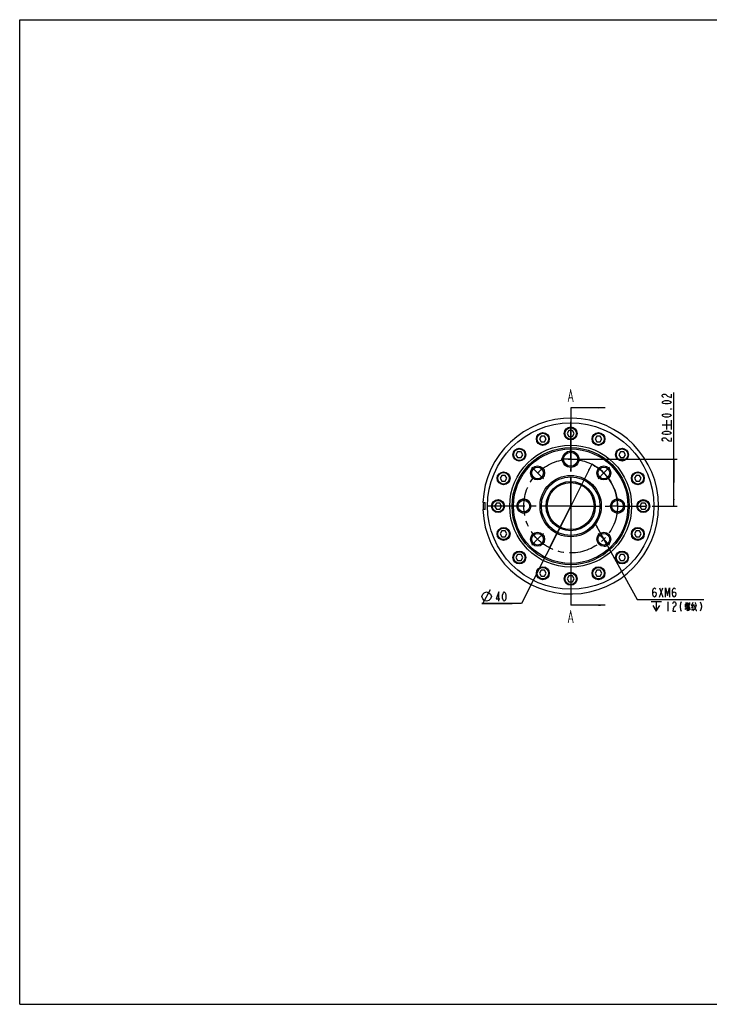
# Model space of a CAD drawing. Header units: millimetres. Extents: x 0 to 594, y 0 to 420.
# Tile 1 of 2: x 0 to 294, y 0 to 420. Entities that reach past the tile are written whole.
import ezdxf

# ---------------------------------------------------------------- set-up
doc = ezdxf.new("R2010")
doc.units = ezdxf.units.MM
doc.header["$LTSCALE"] = 32.67
doc.linetypes.add('CENTER', pattern=[0.6, 0.375, -0.075, 0.075, -0.075])
doc.layers.get('0').update_dxf_attribs({"linetype": 'CONTINUOUS'})
for name, color, linetype in [('14ALL_DIM', 7, 'CONTINUOUS'), ('304104000184_DXF_AXIS', 7, 'CONTINUOUS'), ('304104000184DXF_CONTINUOUS_LINE', 7, 'CONTINUOUS'), ('501023000127DXF_CONTINUOUS_LINE', 7, 'CONTINUOUS'), ('537002000028DXF_CONTINUOUS_LINE', 7, 'CONTINUOUS'), ('R6-1MODUANFALAN_DXF_DIMENSION', 7, 'CONTINUOUS'), ('R6-1MODUANFALAN_DXF_FORMAT', 7, 'CONTINUOUS'), ('R6-1MODUANFALAN_DXF_HATCHING', 7, 'CONTINUOUS')]:
    doc.layers.add(name, color=color, linetype=linetype)
doc.styles.get("Standard").update_dxf_attribs({"font": 'txt', "width": 0.7})
doc.dimstyles.new('DIMSTYLE_1', dxfattribs={"dimtxt": 4, "dimasz": 3, "dimexe": 1.5, "dimexo": 0, "dimtad": 1, "dimdsep": 46, "dimtxsty": 'Standard', "dimblk": '_FILLED', "dimblk1": '_FILLED', "dimblk2": '_FILLED', "dimcen": 0.09, "dimclrt": 5, "dimazin": 2, "dimtp": 0.3, "dimtm": 0.3, "dimtfac": 1, "dimtmove": 0, "dimatfit": 2, "dimldrblk": '_FILLED', "dimfxl": 0, "dimtolj": 1, "dimarcsym": 0})
doc.dimstyles.new('DIMSTYLE_2', dxfattribs={"dimtxt": 4, "dimasz": 3, "dimexe": 1.5, "dimexo": 0, "dimgap": 1, "dimtad": 1, "dimdsep": 46, "dimtxsty": 'Standard', "dimblk": '_FILLED', "dimblk1": '_FILLED', "dimblk2": '_FILLED', "dimcen": 0.09, "dimclrt": 5, "dimazin": 2, "dimtol": 1, "dimtp": 0.02, "dimtm": 0.02, "dimtfac": 1, "dimtofl": 0, "dimtmove": 0, "dimatfit": 3, "dimldrblk": '_FILLED', "dimfxl": 0, "dimtolj": 1, "dimarcsym": 0})
doc.dimstyles.new('DIMSTYLE_8', dxfattribs={"dimtxt": 4, "dimasz": 3, "dimexe": 1.5, "dimexo": 0, "dimtad": 1, "dimdsep": 46, "dimtxsty": 'Standard', "dimblk": '_FILLED', "dimblk1": '_FILLED', "dimblk2": '_FILLED', "dimcen": 0.09, "dimclrt": 5, "dimazin": 2, "dimtp": 0.1, "dimtm": 0.1, "dimtfac": 1, "dimtmove": 0, "dimatfit": 2, "dimldrblk": '_FILLED', "dimfxl": 0, "dimtolj": 1, "dimarcsym": 0})
doc.dimstyles.get("Standard").update_dxf_attribs({"dimtxt": 3.5, "dimasz": 3, "dimexe": 1.5, "dimexo": 0, "dimtad": 1, "dimdsep": 46, "dimtxsty": 'Standard', "dimblk": '_FILLED', "dimblk1": '_FILLED', "dimblk2": '_FILLED', "dimcen": 0.09, "dimclrt": 5, "dimazin": 2, "dimtol": 1, "dimtp": 0.01, "dimtm": 0.01, "dimtfac": 1, "dimtofl": 0, "dimtmove": 0, "dimatfit": 3, "dimldrblk": '_FILLED', "dimfxl": 0, "dimtolj": 1, "dimarcsym": 0})

# ---------------------------------------------------------------- blocks, each defined once
blk = doc.blocks.new('_FILLED')
at = {"color": 0, "linetype": 'ByBlock'}
blk.add_solid([(0, 0), (-1, 0.12), (-1, -0.12)], dxfattribs=at)
blk = doc.blocks.new('*D2')
at = {"layer": 'R6-1MODUANFALAN_DXF_DIMENSION', "color": 2, "linetype": 'Continuous'}
for p, q in [((244.11, 230.38), (235.12, 212.52)), ((235.12, 212.52), (214.2, 170.92)), ((226.13, 194.65), (235.12, 212.52)), ((214.2, 170.92), (197.26, 170.92)), ((197.26, 170.92), (210.2, 170.92))]:
    blk.add_line(p, q, dxfattribs=at)
at = {"layer": 'R6-1MODUANFALAN_DXF_DIMENSION', "color": 2, "linetype": 'Continuous', "xscale": 3, "yscale": 3, "zscale": 3}
for p, rotation in [((244.11, 230.38), 63.2956779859), ((226.13, 194.65), 243.2956779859)]:
    blk.add_blockref('_FILLED', p, dxfattribs=dict(at, rotation=rotation))
blk = doc.blocks.new('*D3')
at = {"layer": 'R6-1MODUANFALAN_DXF_DIMENSION', "color": 2, "linetype": 'Continuous'}
for p, q in [((279.11, 222.52), (279.11, 260.99)), ((239.12, 232.52), (280.61, 232.52)), ((279.11, 232.52), (279.11, 222.52)), ((279.11, 212.52), (279.11, 222.52)), ((271.12, 212.52), (280.61, 212.52))]:
    blk.add_line(p, q, dxfattribs=at)
at = {"layer": 'R6-1MODUANFALAN_DXF_DIMENSION', "color": 2, "linetype": 'Continuous', "xscale": 3, "yscale": 3, "zscale": 3}
for p, rotation in [((279.11, 232.52), 90), ((279.11, 212.52), 270)]:
    blk.add_blockref('_FILLED', p, dxfattribs=dict(at, rotation=rotation))
blk = doc.blocks.new('*D10')
at = {"layer": 'R6-1MODUANFALAN_DXF_DIMENSION', "color": 2, "linetype": 'Continuous'}
for p, q in [((249.26, 198.37), (245.39, 205.37)), ((247.81, 201), (247.81, 201)), ((247.81, 201), (249.26, 198.37)), ((250.72, 195.75), (249.26, 198.37)), ((249.26, 198.37), (263.48, 172.68)), ((250.72, 195.75), (250.72, 195.75)), ((263.48, 172.68), (267.48, 172.68)), ((267.48, 172.68), (291.95, 172.68))]:
    blk.add_line(p, q, dxfattribs=at)
at = {"layer": 'R6-1MODUANFALAN_DXF_DIMENSION', "color": 2, "linetype": 'Continuous', "xscale": 3, "yscale": 3, "zscale": 3}
for p, rotation in [((247.81, 201), 298.9552826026), ((250.72, 195.75), 118.9559462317)]:
    blk.add_blockref('_FILLED', p, dxfattribs=dict(at, rotation=rotation))
blk = doc.blocks.new('XSEC_FILLED')
at = {"color": 0, "linetype": 'ByBlock'}
blk.add_solid([(0, 0), (-1, 0.12), (-1, -0.12)], dxfattribs=at)
blk = doc.blocks.new('HATCHING_BL30', base_point=(241.97, 212.36))
at = {"layer": 'R6-1MODUANFALAN_DXF_HATCHING', "color": 7, "linetype": 'CENTER'}
for p, q in [((235.12, 254.5), (235.12, 244.5)), ((235.12, 180.21), (235.12, 170.21))]:
    blk.add_line(p, q, dxfattribs=at)
at = {"layer": 'R6-1MODUANFALAN_DXF_HATCHING', "color": 9, "linetype": 'CENTER'}
blk.add_line((235.12, 244.5), (235.12, 180.21), dxfattribs=at)
at = {"layer": 'R6-1MODUANFALAN_DXF_HATCHING', "color": 7, "linetype": 'Continuous', "const_width": 0.35}
for points in [[(234.03, 257), (235.12, 262), (236.22, 257)], [(234.47, 258.67), (235.78, 258.67)], [(234.03, 162.71), (235.12, 167.71), (236.22, 162.71)], [(234.47, 164.38), (235.78, 164.38)]]:
    blk.add_lwpolyline(points, dxfattribs=at)
at = {"layer": 'R6-1MODUANFALAN_DXF_HATCHING', "color": 7, "linetype": 'Continuous'}
for points in [[(249.91, 254.5), (235.12, 254.5)], [(249.91, 170.21), (235.12, 170.21)]]:
    blk.add_leader(points, dimstyle='Standard', override={"dimtad": 0, "dimldrblk": 'XSEC_FILLED'}, dxfattribs=at)

msp = doc.modelspace()

# ---------------------------------------------------------------- linework, layer by layer
at = {"layer": '14ALL_DIM', "color": 2, "linetype": 'Continuous'}
for centre, radius, start, end in [((235.1224, 212.5155), 20, 0, 63.295678), ((249.2645, 198.3734), 3, 270, 298.956064)]:
    msp.add_arc(centre, radius, start, end, dxfattribs=at)
at = {"layer": '304104000184_DXF_AXIS', "color": 7, "linetype": 'CENTER'}
for p, q in [((235.1224, 236.5155), (235.1224, 248.5155)), ((235.1224, 232.5155), (235.1224, 236.5155)), ((235.1224, 232.5155), (231.1224, 232.5155)), ((235.1224, 232.5155), (235.1224, 228.5155)), ((235.1224, 232.5155), (239.1224, 232.5155)), ((220.9803, 226.6577), (218.5054, 229.1325)), ((235.1224, 212.5155), (235.1224, 228.5155)), ((249.2645, 226.6577), (251.7394, 229.1325)), ((220.9803, 226.6577), (223.4551, 224.1828)), ((249.2645, 226.6577), (246.7897, 224.1828)), ((211.6224, 212.5155), (199.1224, 212.5155)), ((215.1224, 212.5155), (211.6224, 212.5155)), ((235.1224, 212.5155), (215.1224, 212.5155)), ((235.1224, 212.5155), (251.6224, 212.5155)), ((235.1224, 212.5155), (235.1224, 176.5155)), ((255.1224, 212.5155), (251.6224, 212.5155)), ((255.1224, 212.5155), (271.1224, 212.5155)), ((220.9803, 198.3734), (218.5054, 195.8985)), ((220.9803, 198.3734), (223.4551, 200.8483)), ((249.2645, 198.3734), (246.7897, 200.8483)), ((249.2645, 198.3734), (251.7394, 195.8985))]:
    msp.add_line(p, q, dxfattribs=at)
msp.add_circle((235.1224, 212.5155), 20, dxfattribs=at)
at = {"layer": '304104000184DXF_CONTINUOUS_LINE', "color": 7, "linetype": 'Continuous'}
for p, q in [((197.6524, 214.0155), (198.6224, 214.0155)), ((198.6224, 211.0155), (197.6524, 211.0155)), ((198.6224, 211.0155), (198.6224, 214.0155))]:
    msp.add_line(p, q, dxfattribs=at)
for centre, radius in [((235.1224, 212.5155), 35.5), ((235.1224, 212.5155), 26), ((235.1224, 212.5155), 25), ((235.1224, 212.5155), 24.4227), ((235.1224, 232.5155), 3.4999), ((235.1224, 232.5155), 3), ((220.9803, 226.6577), 3), ((220.9803, 226.6577), 2.5), ((249.2645, 226.6577), 3), ((249.2645, 226.6577), 2.5), ((235.1224, 212.5155), 13.0773), ((235.1224, 212.5155), 12.5), ((235.1224, 212.5155), 10.5), ((235.1224, 212.5155), 10), ((215.1224, 212.5155), 3), ((215.1224, 212.5155), 2.5), ((255.1224, 212.5155), 3), ((255.1224, 212.5155), 2.5), ((220.9803, 198.3734), 3), ((220.9803, 198.3734), 2.5), ((249.2645, 198.3734), 3), ((249.2645, 198.3734), 2.5)]:
    msp.add_circle(centre, radius, dxfattribs=at)
msp.add_arc((235.1224, 212.5155), 37.5, 182.292443, 177.707557, dxfattribs=at)
at = {"layer": '304104000184DXF_CONTINUOUS_LINE', "color": 2, "linetype": 'Continuous'}
for centre in [(215.1224, 212.5155), (255.1224, 212.5155)]:
    msp.add_arc(centre, 3, 255, 195, dxfattribs=at)
at = {"layer": '501023000127DXF_CONTINUOUS_LINE', "color": 7, "linetype": 'Continuous'}
for p, q in [((234.4007, 244.7655), (233.679, 243.5155)), ((235.8441, 244.7655), (234.4007, 244.7655)), ((236.5658, 243.5155), (235.8441, 244.7655)), ((222.5375, 242.4058), (221.8158, 241.1558)), ((221.8158, 241.1558), (222.5375, 239.9058)), ((223.9809, 242.4058), (222.5375, 242.4058)), ((222.5375, 239.9058), (223.9809, 239.9058)), ((224.7026, 241.1558), (223.9809, 242.4058)), ((223.9809, 239.9058), (224.7026, 241.1558)), ((233.679, 243.5155), (234.4007, 242.2655)), ((234.4007, 242.2655), (235.8441, 242.2655)), ((235.8441, 242.2655), (236.5658, 243.5155)), ((246.2639, 242.4058), (245.5422, 241.1558)), ((245.5422, 241.1558), (246.2639, 239.9058)), ((247.7073, 242.4058), (246.2639, 242.4058)), ((246.2639, 239.9058), (247.7073, 239.9058)), ((248.429, 241.1558), (247.7073, 242.4058)), ((247.7073, 239.9058), (248.429, 241.1558)), ((212.4804, 235.6858), (211.7587, 234.4358)), ((213.9238, 235.6858), (212.4804, 235.6858)), ((214.6455, 234.4358), (213.9238, 235.6858)), ((256.321, 235.6858), (255.5993, 234.4358)), ((257.7644, 235.6858), (256.321, 235.6858)), ((258.4861, 234.4358), (257.7644, 235.6858)), ((211.7587, 234.4358), (212.4804, 233.1858)), ((212.4804, 233.1858), (213.9238, 233.1858)), ((213.9238, 233.1858), (214.6455, 234.4358)), ((255.5993, 234.4358), (256.321, 233.1858)), ((256.321, 233.1858), (257.7644, 233.1858)), ((257.7644, 233.1858), (258.4861, 234.4358)), ((205.7604, 225.6287), (205.0388, 224.3787)), ((205.0388, 224.3787), (205.7604, 223.1287)), ((207.2038, 225.6287), (205.7604, 225.6287)), ((205.7604, 223.1287), (207.2038, 223.1287)), ((207.9255, 224.3787), (207.2038, 225.6287)), ((207.2038, 223.1287), (207.9255, 224.3787)), ((263.041, 225.6287), (262.3193, 224.3787)), ((262.3193, 224.3787), (263.041, 223.1287)), ((264.4843, 225.6287), (263.041, 225.6287)), ((263.041, 223.1287), (264.4843, 223.1287)), ((265.206, 224.3787), (264.4843, 225.6287)), ((264.4843, 223.1287), (265.206, 224.3787)), ((203.4007, 213.7655), (202.679, 212.5155)), ((202.679, 212.5155), (203.4007, 211.2655)), ((204.8441, 213.7655), (203.4007, 213.7655)), ((203.4007, 211.2655), (204.8441, 211.2655)), ((205.5658, 212.5155), (204.8441, 213.7655)), ((204.8441, 211.2655), (205.5658, 212.5155)), ((265.4007, 213.7655), (264.679, 212.5155)), ((264.679, 212.5155), (265.4007, 211.2655)), ((266.8441, 213.7655), (265.4007, 213.7655)), ((265.4007, 211.2655), (266.8441, 211.2655)), ((267.5658, 212.5155), (266.8441, 213.7655)), ((266.8441, 211.2655), (267.5658, 212.5155)), ((205.7604, 201.9024), (205.0388, 200.6524)), ((207.2038, 201.9024), (205.7604, 201.9024)), ((207.9255, 200.6524), (207.2038, 201.9024)), ((263.041, 201.9024), (262.3193, 200.6524)), ((264.4843, 201.9024), (263.041, 201.9024)), ((265.206, 200.6524), (264.4843, 201.9024)), ((205.0388, 200.6524), (205.7604, 199.4024)), ((205.7604, 199.4024), (207.2038, 199.4024)), ((207.2038, 199.4024), (207.9255, 200.6524)), ((262.3193, 200.6524), (263.041, 199.4024)), ((263.041, 199.4024), (264.4843, 199.4024)), ((264.4843, 199.4024), (265.206, 200.6524)), ((212.4804, 191.8452), (211.7587, 190.5952)), ((211.7587, 190.5952), (212.4804, 189.3452)), ((213.9238, 191.8452), (212.4804, 191.8452)), ((212.4804, 189.3452), (213.9238, 189.3452)), ((214.6455, 190.5952), (213.9238, 191.8452)), ((213.9238, 189.3452), (214.6455, 190.5952)), ((256.321, 191.8452), (255.5993, 190.5952)), ((255.5993, 190.5952), (256.321, 189.3452)), ((257.7644, 191.8452), (256.321, 191.8452)), ((256.321, 189.3452), (257.7644, 189.3452)), ((258.4861, 190.5952), (257.7644, 191.8452)), ((257.7644, 189.3452), (258.4861, 190.5952)), ((222.5375, 185.1253), (221.8158, 183.8753)), ((223.9809, 185.1253), (222.5375, 185.1253)), ((224.7026, 183.8753), (223.9809, 185.1253)), ((246.2639, 185.1253), (245.5422, 183.8753)), ((247.7073, 185.1253), (246.2639, 185.1253)), ((248.429, 183.8753), (247.7073, 185.1253)), ((221.8158, 183.8753), (222.5375, 182.6253)), ((222.5375, 182.6253), (223.9809, 182.6253)), ((223.9809, 182.6253), (224.7026, 183.8753)), ((234.4007, 182.7655), (233.679, 181.5155)), ((233.679, 181.5155), (234.4007, 180.2655)), ((235.8441, 182.7655), (234.4007, 182.7655)), ((236.5658, 181.5155), (235.8441, 182.7655)), ((235.8441, 180.2655), (236.5658, 181.5155)), ((245.5422, 183.8753), (246.2639, 182.6253)), ((246.2639, 182.6253), (247.7073, 182.6253)), ((247.7073, 182.6253), (248.429, 183.8753)), ((234.4007, 180.2655), (235.8441, 180.2655))]:
    msp.add_line(p, q, dxfattribs=at)
for centre in [(223.2592, 241.1558), (235.1224, 243.5155), (246.9856, 241.1558), (213.2021, 234.4358), (257.0427, 234.4358), (206.4821, 224.3787), (263.7627, 224.3787), (204.1224, 212.5155), (266.1224, 212.5155), (206.4821, 200.6524), (263.7627, 200.6524), (213.2021, 190.5952), (257.0427, 190.5952), (223.2592, 183.8753), (246.9856, 183.8753), (235.1224, 181.5155)]:
    msp.add_circle(centre, 2.75, dxfattribs=at)
at = {"layer": '501023000127DXF_CONTINUOUS_LINE', "color": 9, "linetype": 'Continuous'}
for centre in [(223.2592, 241.1558), (235.1224, 243.5155), (246.9856, 241.1558), (213.2021, 234.4358), (257.0427, 234.4358), (206.4821, 224.3787), (263.7627, 224.3787), (204.1224, 212.5155), (266.1224, 212.5155), (206.4821, 200.6524), (263.7627, 200.6524), (213.2021, 190.5952), (257.0427, 190.5952), (223.2592, 183.8753), (246.9856, 183.8753), (235.1224, 181.5155)]:
    msp.add_circle(centre, 2.45, dxfattribs=at)
at = {"layer": '537002000028DXF_CONTINUOUS_LINE', "color": 7, "linetype": 'Continuous'}
msp.add_arc((235.1224, 212.5155), 37.3, 177.692953, 182.307047, dxfattribs=at)
at = {"layer": 'R6-1MODUANFALAN_DXF_DIMENSION', "color": 5, "linetype": 'Continuous'}
for p, q in [((276.1107, 245.1271), (276.1107, 249.1271)), ((278.1107, 245.1271), (278.1107, 249.1271)), ((274.1107, 247.1271), (278.1107, 247.1271)), ((197.5969, 170.9175), (200.9302, 176.9175)), ((272.9794, 177.6826), (274.3794, 173.6826)), ((272.9794, 173.6826), (274.3794, 177.6826)), ((269.4794, 171.8493), (273.8128, 171.8493)), ((271.6461, 171.8493), (271.6461, 167.6826)), ((276.5461, 171.6826), (276.5461, 167.6826)), ((283.8128, 168.5213), (284.6128, 168.9729)), ((283.9461, 170.7148), (283.9461, 169.4245)), ((283.9461, 170.4568), (284.6128, 170.5213)), ((284.6128, 169.7471), (283.9461, 169.6826)), ((284.2794, 171.4245), (284.2794, 168.7794)), ((285.1461, 168.8439), (284.4794, 168.0052)), ((284.6128, 170.6503), (284.5461, 169.7471)), ((284.5461, 169.2955), (284.6794, 168.7148)), ((284.8128, 169.1019), (285.8128, 169.1665)), ((284.8794, 171.4245), (284.8794, 169.9407)), ((284.8794, 171.1665), (285.8128, 171.2955)), ((285.8794, 170.3278), (284.8794, 170.1987)), ((284.8794, 169.6181), (285.5461, 169.6826)), ((284.9461, 170.7148), (285.6794, 170.7794)), ((285.8128, 169.9407), (284.9461, 169.1019)), ((285.4128, 170.1987), (285.0128, 169.6181)), ((285.3461, 171.231), (285.3461, 170.2632)), ((285.6794, 169.489), (285.9461, 168.9729)), ((285.6794, 168.8439), (286.0794, 168.1987)), ((285.8794, 171.4245), (285.8128, 170.3278)), ((286.6128, 169.9407), (287.3461, 170.2632)), ((286.6128, 168.2632), (287.5461, 168.7794)), ((287.2128, 171.36), (286.7461, 170.0697)), ((286.7461, 169.1019), (287.5461, 169.4245)), ((287.5461, 170.5213), (286.8794, 169.1665)), ((287.6794, 170.1987), (288.9461, 170.3923)), ((288.2128, 171.36), (288.3461, 170.7148))]:
    msp.add_line(p, q, dxfattribs=at)
for points in [[(274.7774, 258.8938), (274.4441, 259.0688), (274.1107, 259.4188), (274.1107, 259.7688), (274.4441, 260.1188), (274.7774, 260.2938), (275.4441, 260.2938), (275.7774, 260.1188)], [(278.1107, 256.7938), (277.7774, 256.4438), (277.4441, 256.2688), (276.7774, 256.0938), (275.4441, 256.0938), (274.7774, 256.2688), (274.4441, 256.4438), (274.1107, 256.7938), (274.4441, 257.1438), (274.7774, 257.3188), (275.4441, 257.4938), (276.7774, 257.4938), (277.4441, 257.3188), (277.7774, 257.1438), (278.1107, 256.7938)], [(275.7774, 260.1188), (276.4441, 259.4188), (277.1107, 259.0688), (278.1107, 258.8938), (278.1107, 260.2938)], [(278.1107, 253.9938), (278.1107, 253.8188), (277.7774, 253.8188), (278.1107, 253.9938)], [(278.1107, 251.1938), (277.7774, 250.8438), (277.4441, 250.6688), (276.7774, 250.4938), (275.4441, 250.4938), (274.7774, 250.6688), (274.4441, 250.8438), (274.1107, 251.1938), (274.4441, 251.5438), (274.7774, 251.7188), (275.4441, 251.8938), (276.7774, 251.8938), (277.4441, 251.7188), (277.7774, 251.5438), (278.1107, 251.1938)], [(278.1107, 243.7271), (277.7774, 243.3771), (277.4441, 243.2021), (276.7774, 243.0271), (275.4441, 243.0271), (274.7774, 243.2021), (274.4441, 243.3771), (274.1107, 243.7271), (274.4441, 244.0771), (274.7774, 244.2521), (275.4441, 244.4271), (276.7774, 244.4271), (277.4441, 244.2521), (277.7774, 244.0771), (278.1107, 243.7271)], [(274.7774, 240.2271), (274.4441, 240.4021), (274.1107, 240.7521), (274.1107, 241.1021), (274.4441, 241.4521), (274.7774, 241.6271), (275.4441, 241.6271), (275.7774, 241.4521), (276.4441, 240.7521)], [(276.4441, 240.7521), (277.1107, 240.4021), (278.1107, 240.2271), (278.1107, 241.6271)], [(270.1794, 175.0159), (270.3544, 175.6826), (270.8794, 176.0159), (271.4044, 175.6826), (271.5794, 175.0159), (271.4044, 174.3493), (271.2294, 174.0159), (270.8794, 173.6826), (270.5294, 174.0159), (270.3544, 174.3493), (270.1794, 175.0159), (270.1794, 176.3493), (270.3544, 177.0159), (270.5294, 177.3493), (270.8794, 177.6826), (271.2294, 177.3493), (271.4044, 177.0159)], [(275.6044, 173.6826), (275.6044, 177.6826), (276.4794, 174.3493), (277.3544, 177.6826), (277.3544, 173.6826)], [(278.5794, 175.0159), (278.7544, 175.6826), (279.2794, 176.0159), (279.8044, 175.6826), (279.9794, 175.0159), (279.8044, 174.3493), (279.6294, 174.0159), (279.2794, 173.6826), (278.9294, 174.0159), (278.7544, 174.3493), (278.5794, 175.0159), (278.5794, 176.3493), (278.7544, 177.0159), (278.9294, 177.3493), (279.2794, 177.6826), (279.6294, 177.3493), (279.8044, 177.0159)], [(197.2635, 173.9175), (197.5969, 174.9175), (198.2635, 175.5842), (199.2635, 175.9175), (200.2635, 175.5842), (200.9302, 174.9175), (201.2635, 173.9175), (200.9302, 172.9175), (200.2635, 172.2509), (199.2635, 171.9175), (198.2635, 172.2509), (197.5969, 172.9175), (197.2635, 173.9175)], [(204.5219, 171.9175), (204.5219, 175.9175), (203.2969, 172.9175), (204.8718, 172.9175)], [(206.7969, 171.9175), (206.4468, 172.2509), (206.2718, 172.5842), (206.0969, 173.2509), (206.0969, 174.5842), (206.2718, 175.2509), (206.4468, 175.5842), (206.7969, 175.9175), (207.1469, 175.5842), (207.3219, 175.2509), (207.4969, 174.5842), (207.4969, 173.2509), (207.3219, 172.5842), (207.1469, 172.2509), (206.7969, 171.9175)], [(270.1461, 170.1826), (271.6461, 167.6826), (273.1461, 170.1826)], [(278.6461, 171.0159), (278.8211, 171.3492), (279.1711, 171.6826), (279.5211, 171.6826), (279.8711, 171.3492), (280.0461, 171.0159), (280.0461, 170.3492), (279.8711, 170.0159)], [(279.8711, 170.0159), (279.1711, 169.3492), (278.8211, 168.6826), (278.6461, 167.6826), (280.0461, 167.6826)], [(282.3211, 171.6826), (281.9711, 171.0159), (281.7961, 170.0159), (281.7961, 169.3492), (281.9711, 168.3492), (282.3211, 167.6826)], [(285.4128, 169.1665), (285.4128, 167.8761), (285.0794, 168.2632)], [(288.6128, 170.1987), (288.2128, 169.0374), (287.8128, 168.3923), (287.2128, 167.8761)], [(287.8794, 169.9407), (288.6128, 167.9407), (288.9461, 167.9407)], [(290.3711, 171.6826), (290.7211, 171.0159), (290.8961, 170.0159), (290.8961, 169.3492), (290.7211, 168.3492), (290.3711, 167.6826)]]:
    msp.add_lwpolyline(points, dxfattribs=at)
at = {"layer": 'R6-1MODUANFALAN_DXF_FORMAT', "color": 7, "linetype": 'Continuous'}
for p, q in [((0, 0), (0, 420)), ((0, 420), (594, 420)), ((0, 0), (594, 0))]:
    msp.add_line(p, q, dxfattribs=at)

# ---------------------------------------------------------------- block references
msp.add_blockref('HATCHING_BL30', (241.9674, 212.3578))

# ---------------------------------------------------------------- dimensions: what is measured, and where the dimension line sits
at = {"layer": 'R6-1MODUANFALAN_DXF_DIMENSION', "color": 2, "linetype": 'Continuous'}
dim = msp.add_linear_dim(base=(279.1107, 212.5155), p1=(239.1224, 232.5155), p2=(271.1224, 212.5155), angle=270, dimstyle='DIMSTYLE_2', dxfattribs=at)
dim.commit()
dim.dimension.update_dxf_attribs({"geometry": '*D3', "text_midpoint": (279.1107, 239.5271), "dimtype": 160})
for p1, p2, text, dimstyle, picture, middle in [((226.1347, 194.6488), (244.1101, 230.3823), '%%c<>', 'DIMSTYLE_1', '*D2', (197.2635, 171.9175)), ((247.8121, 200.9984), (250.7169, 195.7484), '6XM<>\\P{\\fgdt;x}12(螺纹)', 'DIMSTYLE_8', '*D10', (269.4794, 173.6826))]:
    dim = msp.add_diameter_dim_2p(p1=p1, p2=p2, text=text, dimstyle=dimstyle, override={"dimtih": 1, "dimtoh": 1, "dimpost": '<>'}, dxfattribs=at)
    dim.commit()
    dim.dimension.update_dxf_attribs({"geometry": picture, "text_midpoint": middle, "dimtype": 163})

doc.saveas('drawing.dxf')
